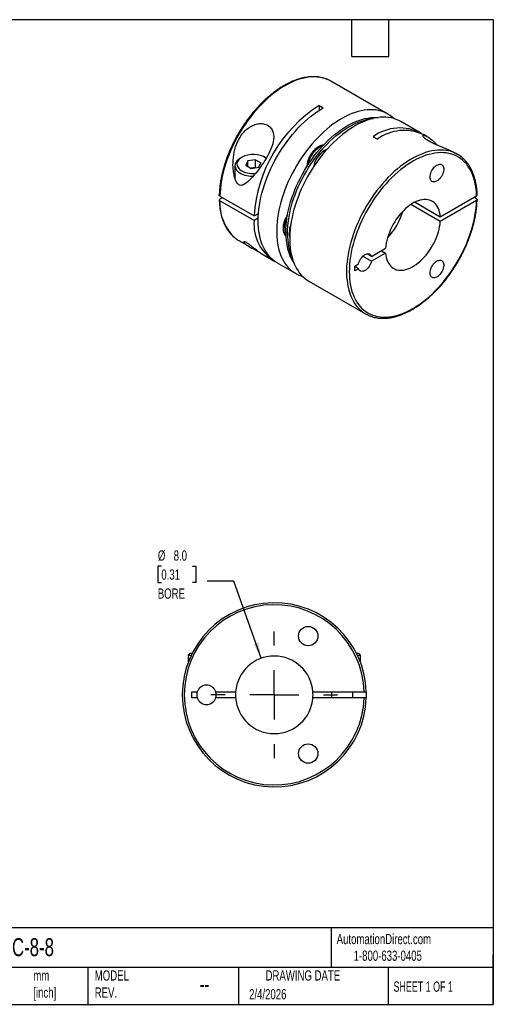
# Model space of a CAD drawing. Header units: millimetres. Extents: x 3 to 137, y 3 to 105.
# Tile 2 of 2: x 88 to 137, y 3 to 105. Entities that reach past the tile are written whole.
import ezdxf

# ---------------------------------------------------------------- set-up
doc = ezdxf.new("R2010")
doc.units = ezdxf.units.MM
doc.header["$LTSCALE"] = 0.5
doc.linetypes.add('SLD-Center', pattern=[19.05, 15.24, -1.27, 1.27, -1.27])
doc.linetypes.add('SLD-Solid', pattern=[0])
doc.layers.add('CENTER', color=40, linetype='SLD-Center')
doc.layers.add('DIMENSIONS', color=140, linetype='SLD-Solid', lineweight=25)
doc.layers.add('TEXT', color=140, linetype='SLD-Solid', lineweight=25)
doc.styles.add('SLDTEXTSTYLE0', font='TXT', dxfattribs={"width": 0.7})
doc.styles.add('SLDTEXTSTYLE1', font='TXT', dxfattribs={"width": 0.65})
doc.dimstyles.new('SLDDIMSTYLE2', dxfattribs={"dimtxt": 1.079004, "dimasz": 1.651, "dimexe": 0, "dimexo": 0.0625, "dimgap": 0.269751, "dimtad": 0, "dimtih": 1, "dimtoh": 1, "dimdec": 1, "dimrnd": 1e-09, "dimzin": 4, "dimdsep": 46, "dimtxsty": 'SLDTEXTSTYLE0', "dimsah": 1, "dimcen": 0, "dimadec": 0, "dimazin": 1, "dimtfac": 1, "dimtdec": 1, "dimtofl": 0, "dimtmove": 0, "dimatfit": 3, "dimfxl": 0, "dimfrac": 2, "dimtolj": 1, "dimtzin": 12, "dimarcsym": 0})

# ---------------------------------------------------------------- blocks, each defined once
blk = doc.blocks.new('_D_2')
at = {"layer": 'DIMENSIONS'}
for p, q in [((102.25, 48.4), (101.89, 48.4)), ((101.89, 48.4), (101.89, 46.69)), ((105.46, 48.4), (105.82, 48.4)), ((105.82, 48.4), (105.82, 46.69)), ((109.75, 46.83), (106.98, 46.83)), ((112.57, 38.88), (109.75, 46.83)), ((101.89, 46.69), (102.25, 46.69)), ((105.82, 46.69), (105.46, 46.69))]:
    blk.add_line(p, q, dxfattribs=at)
blk.add_solid([(112.57, 38.88), (112.26, 40.52), (111.78, 40.35)], dxfattribs=at)
at = {"layer": 'DIMENSIONS', "char_height": 1.058, "attachment_point": 1, "style": 'SLDTEXTSTYLE0'}
for s, insert in [('%%c', (101.89, 50.01)), ('8.0', (103.52, 50.01)), ('0.31', (102.25, 48.05)), ('BORE', (101.88, 46.09))]:
    blk.add_mtext(s, dxfattribs=dict(at, insert=insert))
blk = doc.blocks.new('SW_CENTERMARKSYMBOL_0')
at = {"layer": 'CENTER', "color": 0}
for p, q in [((0, 5.08), (0, 6.54)), ((0, 0), (0, 2.54)), ((-5.08, 0), (-6.54, 0)), ((0, 0), (-2.54, 0)), ((0, 0), (0, -2.54)), ((0, 0), (2.54, 0)), ((5.08, 0), (6.54, 0)), ((0, -5.08), (0, -6.54))]:
    blk.add_line(p, q, dxfattribs=at)

msp = doc.modelspace()

# ---------------------------------------------------------------- linework, layer by layer
for p, q in [((125.62, 95.04), (119.75, 98.43)), ((118.54, 95.92), (118.96, 95.67)), ((118.54, 95.92), (118.54, 95.41)), ((128.87, 93.17), (126.96, 94.27)), ((124.12, 92.69), (124.55, 92.45)), ((129.67, 92.71), (129.3, 92.92)), ((110.55, 90.57), (110.41, 90.49)), ((113.09, 90.49), (112.95, 90.57)), ((132.83, 90.88), (132.6, 91.01)), ((109.85, 89.71), (109.85, 88.39)), ((111.18, 90.21), (110.97, 89.76)), ((110.97, 89.76), (111.54, 89.43)), ((111.96, 90.33), (111.18, 90.21)), ((111.18, 89.64), (111.18, 90.21)), ((111.96, 89.51), (111.51, 89.44)), ((111.54, 89.43), (112.32, 89.55)), ((111.96, 90.33), (112.53, 90)), ((111.96, 89.51), (111.96, 90.33)), ((111.99, 89.5), (111.96, 89.51)), ((112.32, 89.55), (112.53, 90)), ((108.29, 86.57), (111.82, 84.53)), ((108.57, 86.41), (108.29, 86.25)), ((131.05, 84.44), (134.8, 86.61)), ((134.8, 86.28), (134.51, 86.45)), ((111.82, 84.04), (108.29, 86.08)), ((131.05, 83.95), (128.01, 85.7)), ((128.44, 85.95), (131.05, 84.44)), ((134.8, 86.12), (131.05, 83.95)), ((111.82, 84.53), (112.27, 84.79)), ((112.25, 84.29), (111.82, 84.04)), ((110.25, 81.98), (111.28, 81.39)), ((112.62, 80.61), (113.79, 79.93)), ((123.06, 80.37), (123.95, 79.86)), ((123.95, 80.35), (123.49, 80.61)), ((123.95, 80.35), (125.4, 81.19)), ((125.4, 80.7), (123.95, 79.86)), ((124.98, 80.94), (125.4, 80.7)), ((114.21, 79.69), (116.12, 78.59)), ((122.21, 79.35), (122.6, 79.57)), ((122.21, 78.86), (122.21, 79.35)), ((122.6, 79.08), (122.21, 79.3)), ((122.6, 79.08), (122.21, 78.86)), ((117.46, 77.81), (123.33, 74.42)), ((105.21, 39.41), (105.01, 39.21)), ((105.01, 39.21), (105.01, 38.43)), ((105.01, 39.21), (105.34, 39.21)), ((105.21, 39.41), (105.44, 39.41)), ((122.38, 39.41), (122.61, 39.41)), ((122.48, 39.21), (122.81, 39.21)), ((122.81, 39.21), (122.61, 39.41)), ((122.81, 38.43), (122.81, 39.21)), ((105.41, 35.41), (105.96, 35.41)), ((105.41, 34.81), (105.41, 35.41)), ((105.96, 34.81), (105.41, 34.81)), ((107.86, 35.41), (109.92, 35.41)), ((109.92, 34.81), (107.86, 34.81)), ((117.9, 35.41), (123.2, 35.41)), ((123.2, 34.81), (117.9, 34.81)), ((119.81, 35.41), (119.81, 34.81)), ((122.01, 34.81), (122.01, 35.41))]:
    msp.add_line(p, q)
at = {"flags": 128}
for points in [[(119.36, 98.62), (119.15, 98.7), (118.88, 98.78), (118.61, 98.83), (118.33, 98.86), (118.04, 98.88), (117.74, 98.87), (117.44, 98.84), (117.13, 98.79), (116.81, 98.72), (116.49, 98.63), (116.17, 98.52), (115.85, 98.39), (115.52, 98.24), (115.19, 98.07), (114.86, 97.88), (114.53, 97.67), (114.21, 97.45), (113.88, 97.2), (113.56, 96.94), (113.24, 96.67), (112.92, 96.38), (112.61, 96.07), (112.31, 95.75), (112.01, 95.42), (111.72, 95.08), (111.44, 94.72), (111.16, 94.35), (110.9, 93.97), (110.64, 93.59), (110.4, 93.19), (110.16, 92.79), (109.94, 92.38), (109.73, 91.97), (109.53, 91.55), (109.35, 91.13), (109.18, 90.7), (109.02, 90.28), (108.88, 89.86), (108.75, 89.43), (108.64, 89.01), (108.54, 88.59), (108.46, 88.17), (108.39, 87.76), (108.34, 87.36), (108.31, 86.96), (108.29, 86.57)], [(114.21, 79.69), (114.21, 79.69), (113.98, 79.83), (113.77, 80), (113.57, 80.18), (113.38, 80.38), (113.2, 80.6), (113.04, 80.84), (112.89, 81.1), (112.76, 81.37), (112.64, 81.65), (112.53, 81.95), (112.45, 82.27), (112.37, 82.6), (112.32, 82.94), (112.28, 83.3), (112.25, 83.66), (112.24, 84.04), (112.25, 84.42), (112.28, 84.82), (112.32, 85.22), (112.37, 85.63), (112.45, 86.04), (112.53, 86.46), (112.64, 86.88), (112.76, 87.3), (112.89, 87.73), (113.04, 88.15), (113.2, 88.58), (113.38, 89), (113.57, 89.42), (113.77, 89.84), (113.98, 90.25), (114.21, 90.66), (114.45, 91.06), (114.7, 91.45), (114.96, 91.84), (115.23, 92.21), (115.51, 92.58), (115.8, 92.93), (116.09, 93.27), (116.39, 93.6), (116.7, 93.91), (117.01, 94.21), (117.33, 94.5), (117.65, 94.77), (117.98, 95.02), (118.3, 95.26), (118.63, 95.47), (118.96, 95.67)], [(126.24, 94.57), (126.09, 94.72), (125.87, 94.88), (125.65, 95.03), (125.41, 95.15), (125.17, 95.26), (124.91, 95.34), (124.65, 95.41), (124.37, 95.46), (124.09, 95.48), (123.8, 95.49), (123.5, 95.47), (123.19, 95.43), (122.88, 95.38), (122.57, 95.3), (122.25, 95.2), (121.93, 95.09), (121.61, 94.95), (121.28, 94.79), (120.95, 94.62), (120.63, 94.43), (120.3, 94.21), (119.97, 93.99), (119.65, 93.74), (119.33, 93.48), (119.01, 93.2), (118.7, 92.9), (118.39, 92.6), (118.09, 92.28), (117.8, 91.94), (117.51, 91.59), (117.23, 91.24), (116.96, 90.87), (116.7, 90.49), (116.45, 90.1), (116.21, 89.71), (115.98, 89.31), (115.76, 88.9), (115.55, 88.49), (115.36, 88.07), (115.18, 87.65), (115.01, 87.23), (114.86, 86.81), (114.72, 86.39), (114.6, 85.96), (114.49, 85.55), (114.39, 85.13), (114.31, 84.72), (114.25, 84.31), (114.2, 83.91), (114.17, 83.51), (114.16, 83.13), (114.16, 82.75), (114.17, 82.38), (114.2, 82.02), (114.25, 81.68), (114.31, 81.34), (114.39, 81.02), (114.49, 80.72), (114.6, 80.42), (114.72, 80.14), (114.86, 79.88), (115.01, 79.64), (115.18, 79.41), (115.36, 79.2), (115.55, 79), (115.76, 78.83), (115.98, 78.68), (116.21, 78.54), (116.45, 78.42), (116.7, 78.33), (116.84, 78.28)], [(115.09, 82.8), (115.1, 83.18), (115.12, 83.56), (115.16, 83.95), (115.22, 84.35), (115.29, 84.75), (115.38, 85.15), (115.48, 85.56), (115.6, 85.97), (115.73, 86.39), (115.88, 86.8), (116.04, 87.21), (116.21, 87.62), (116.4, 88.03), (116.6, 88.43), (116.82, 88.83), (117.04, 89.22), (117.28, 89.61), (117.52, 89.99), (117.78, 90.36), (118.04, 90.71), (118.32, 91.06), (118.6, 91.4), (118.89, 91.72), (119.19, 92.04), (119.49, 92.33), (119.79, 92.61), (120.1, 92.88), (120.42, 93.13), (120.74, 93.37), (121.05, 93.58), (121.37, 93.78), (121.69, 93.96), (122.01, 94.12), (122.33, 94.26), (122.65, 94.39), (122.96, 94.49), (123.27, 94.57), (123.57, 94.63), (123.87, 94.67), (124.16, 94.69), (124.45, 94.69), (124.67, 94.68)], [(115.27, 82.7), (115.28, 83.08), (115.3, 83.46), (115.34, 83.85), (115.4, 84.24), (115.47, 84.65), (115.55, 85.05), (115.66, 85.46), (115.77, 85.87), (115.91, 86.28), (116.05, 86.7), (116.22, 87.11), (116.39, 87.52), (116.58, 87.93), (116.78, 88.33), (116.99, 88.73), (117.22, 89.12), (117.45, 89.51), (117.7, 89.88), (117.96, 90.25), (118.22, 90.61), (118.5, 90.96), (118.78, 91.3), (119.07, 91.62), (119.36, 91.93), (119.66, 92.23), (119.97, 92.51), (120.28, 92.78), (120.6, 93.03), (120.91, 93.26), (121.23, 93.48), (121.55, 93.68), (121.87, 93.86), (122.19, 94.02), (122.51, 94.16), (122.82, 94.28), (123.14, 94.39), (123.44, 94.47), (123.75, 94.53), (124.05, 94.57), (124.11, 94.58)], [(126.96, 94.27), (126.76, 94.38), (126.51, 94.48), (126.25, 94.57), (125.99, 94.64), (125.71, 94.68), (125.43, 94.71), (125.14, 94.71), (124.84, 94.7), (124.54, 94.66), (124.23, 94.6), (123.91, 94.53), (123.59, 94.43), (123.27, 94.31), (122.95, 94.17), (122.62, 94.02), (122.3, 93.84), (121.97, 93.65), (121.64, 93.44), (121.32, 93.21), (120.99, 92.96), (120.67, 92.7), (120.36, 92.42), (120.05, 92.13), (119.74, 91.82), (119.44, 91.5), (119.14, 91.17), (118.86, 90.82), (118.58, 90.46), (118.31, 90.09), (118.04, 89.71), (117.79, 89.33), (117.55, 88.93), (117.32, 88.53), (117.1, 88.12), (116.9, 87.71), (116.7, 87.3), (116.52, 86.88), (116.36, 86.45), (116.2, 86.03), (116.06, 85.61), (115.94, 85.19), (115.83, 84.77), (115.74, 84.35), (115.66, 83.94), (115.59, 83.53), (115.55, 83.13), (115.51, 82.74), (115.5, 82.35), (115.5, 81.97), (115.51, 81.61), (115.55, 81.25), (115.59, 80.9), (115.66, 80.57), (115.74, 80.25), (115.83, 79.94), (115.94, 79.65), (116.06, 79.37), (116.2, 79.11), (116.36, 78.86), (116.52, 78.63), (116.7, 78.42), (116.9, 78.23), (117.1, 78.06), (117.32, 77.9), (117.46, 77.81)], [(110.41, 90.49), (110.27, 90.4), (110.14, 90.3), (110.04, 90.2), (109.96, 90.08), (109.9, 89.97), (109.86, 89.85), (109.85, 89.73), (109.86, 89.61), (109.89, 89.49), (109.94, 89.37), (110.02, 89.26), (110.12, 89.15), (110.23, 89.05), (110.37, 88.96), (110.52, 88.88), (110.69, 88.8), (110.87, 88.74), (111.06, 88.69), (111.26, 88.65), (111.46, 88.63), (111.67, 88.62), (111.73, 88.62)], [(110.55, 90.57), (110.42, 90.49), (110.3, 90.39), (110.21, 90.29), (110.14, 90.19), (110.08, 90.08), (110.06, 89.96), (110.05, 89.85), (110.07, 89.74), (110.11, 89.62), (110.17, 89.52), (110.25, 89.41), (110.36, 89.31), (110.48, 89.23), (110.62, 89.14), (110.77, 89.07), (110.94, 89.01), (111.12, 88.97), (111.31, 88.93), (111.5, 88.91), (111.7, 88.9), (111.9, 88.9), (111.97, 88.9)], [(132.46, 91.06), (132.44, 91.07), (132.19, 91.16), (131.92, 91.23), (131.65, 91.28), (131.37, 91.31), (131.08, 91.32), (130.78, 91.31), (130.47, 91.28), (130.16, 91.23), (129.85, 91.16), (129.53, 91.06), (129.21, 90.95), (128.88, 90.81), (128.55, 90.66), (128.22, 90.49), (127.9, 90.3), (127.57, 90.09), (127.24, 89.86), (126.91, 89.62), (126.59, 89.35), (126.27, 89.08), (125.96, 88.78), (125.65, 88.48), (125.35, 88.15), (125.05, 87.82), (124.76, 87.47), (124.48, 87.11), (124.2, 86.74), (123.94, 86.37), (123.69, 85.98), (123.44, 85.58), (123.21, 85.18), (122.99, 84.77), (122.78, 84.35), (122.59, 83.94), (122.4, 83.51), (122.23, 83.09), (122.08, 82.67), (121.94, 82.24), (121.81, 81.82), (121.7, 81.4), (121.61, 80.98), (121.53, 80.56), (121.46, 80.15), (121.42, 79.75), (121.38, 79.35), (121.37, 78.96), (121.37, 78.58), (121.38, 78.21), (121.42, 77.86), (121.46, 77.51), (121.53, 77.17), (121.61, 76.85), (121.7, 76.54), (121.81, 76.25), (121.94, 75.97), (122.08, 75.71), (122.23, 75.46), (122.4, 75.23), (122.59, 75.02), (122.78, 74.83), (122.99, 74.65), (122.99, 74.65)], [(134.8, 86.61), (134.78, 86.97), (134.74, 87.33), (134.69, 87.67), (134.63, 88), (134.55, 88.31), (134.45, 88.61), (134.34, 88.9), (134.21, 89.17), (134.07, 89.43), (133.91, 89.66), (133.74, 89.89), (133.56, 90.09), (133.36, 90.28), (133.15, 90.44), (132.93, 90.59), (132.7, 90.72), (132.46, 90.82), (132.21, 90.91), (131.94, 90.98), (131.67, 91.03), (131.39, 91.05), (131.1, 91.06), (130.81, 91.04), (130.5, 91.01), (130.2, 90.95), (129.89, 90.88), (129.57, 90.78), (129.25, 90.66), (128.93, 90.53), (128.61, 90.37), (128.28, 90.2), (127.96, 90), (127.63, 89.79), (127.31, 89.56), (126.99, 89.32), (126.67, 89.05), (126.36, 88.78), (126.05, 88.48), (125.75, 88.17), (125.45, 87.85), (125.16, 87.52), (124.88, 87.17), (124.6, 86.81), (124.33, 86.45), (124.08, 86.07), (123.83, 85.68), (123.59, 85.29), (123.37, 84.89), (123.16, 84.48), (122.96, 84.07), (122.77, 83.66), (122.59, 83.24), (122.43, 82.82), (122.29, 82.41), (122.15, 81.99), (122.04, 81.57), (121.93, 81.15), (121.85, 80.74), (121.78, 80.34), (121.72, 79.94), (121.68, 79.54), (121.66, 79.15), (121.65, 78.77), (121.66, 78.4), (121.68, 78.04), (121.72, 77.69), (121.78, 77.36), (121.85, 77.03), (121.93, 76.72), (122.04, 76.43), (122.15, 76.14), (122.29, 75.88), (122.43, 75.63), (122.59, 75.4), (122.77, 75.18), (122.96, 74.98), (123.16, 74.81), (123.37, 74.65), (123.59, 74.5), (123.83, 74.38), (124.08, 74.28), (124.33, 74.2), (124.6, 74.14), (124.88, 74.1), (125.16, 74.08), (125.45, 74.08), (125.75, 74.11), (126.05, 74.15), (126.36, 74.21), (126.67, 74.29), (126.99, 74.4), (127.31, 74.52), (127.63, 74.67), (127.96, 74.83), (128.28, 75.01), (128.61, 75.21), (128.93, 75.43), (129.25, 75.66), (129.57, 75.91), (129.89, 76.18), (130.2, 76.46), (130.5, 76.76), (130.81, 77.08), (131.1, 77.4), (131.39, 77.74), (131.67, 78.09), (131.94, 78.45), (132.21, 78.82), (132.46, 79.2), (132.7, 79.59), (132.93, 79.99), (133.15, 80.39), (133.36, 80.8), (133.56, 81.21), (133.74, 81.62), (133.91, 82.04), (134.07, 82.46), (134.21, 82.88), (134.34, 83.3), (134.45, 83.71), (134.55, 84.13), (134.63, 84.54), (134.69, 84.94), (134.74, 85.34), (134.78, 85.73), (134.8, 86.12)], [(129.99, 88.54), (130, 88.67), (130.03, 88.81), (130.07, 88.95), (130.12, 89.08), (130.19, 89.22), (130.27, 89.35), (130.36, 89.47), (130.46, 89.58), (130.56, 89.67), (130.67, 89.75), (130.78, 89.81), (130.89, 89.84), (130.99, 89.86), (131.08, 89.86), (131.17, 89.83), (131.25, 89.78), (131.31, 89.72), (131.36, 89.63), (131.39, 89.53), (131.4, 89.42), (131.4, 89.29), (131.39, 89.16), (131.36, 89.02), (131.31, 88.88), (131.25, 88.74), (131.17, 88.61), (131.08, 88.49), (130.99, 88.37), (130.89, 88.27), (130.78, 88.18), (130.67, 88.12), (130.56, 88.07), (130.46, 88.04), (130.36, 88.04), (130.27, 88.05), (130.19, 88.09), (130.12, 88.15), (130.07, 88.22), (130.03, 88.31), (130, 88.42), (129.99, 88.54)], [(109.78, 88.59), (109.79, 88.6), (109.85, 88.68)], [(131.05, 84.44), (131.02, 84.68), (130.98, 84.9), (130.92, 85.11), (130.85, 85.3), (130.76, 85.48), (130.66, 85.64), (130.54, 85.78), (130.41, 85.91), (130.26, 86.01), (130.11, 86.09), (129.94, 86.16), (129.76, 86.2), (129.58, 86.22), (129.38, 86.22), (129.18, 86.2), (128.97, 86.15), (128.76, 86.09), (128.55, 86), (128.33, 85.9), (128.12, 85.77), (127.9, 85.63), (127.69, 85.47), (127.47, 85.29), (127.27, 85.09), (127.07, 84.88), (126.87, 84.66), (126.69, 84.42), (126.51, 84.18), (126.34, 83.92), (126.19, 83.66), (126.04, 83.39), (125.91, 83.11), (125.79, 82.83), (125.69, 82.55), (125.6, 82.27), (125.53, 81.99), (125.47, 81.72), (125.43, 81.45), (125.4, 81.19)], [(125.4, 80.7), (125.43, 80.46), (125.47, 80.24), (125.53, 80.03), (125.6, 79.84), (125.69, 79.66), (125.79, 79.5), (125.91, 79.36), (126.04, 79.23), (126.19, 79.13), (126.34, 79.05), (126.51, 78.98), (126.69, 78.94), (126.87, 78.92), (127.07, 78.92), (127.27, 78.94), (127.47, 78.99), (127.69, 79.05), (127.9, 79.14), (128.12, 79.24), (128.33, 79.37), (128.55, 79.51), (128.76, 79.67), (128.97, 79.85), (129.18, 80.05), (129.38, 80.26), (129.58, 80.48), (129.76, 80.72), (129.94, 80.96), (130.11, 81.22), (130.26, 81.48), (130.41, 81.75), (130.54, 82.03), (130.66, 82.31), (130.76, 82.59), (130.85, 82.87), (130.92, 83.15), (130.98, 83.42), (131.02, 83.69), (131.05, 83.95)], [(122.6, 79.57), (122.64, 79.71), (122.7, 79.86), (122.77, 80), (122.86, 80.13), (122.95, 80.25), (123.05, 80.36), (123.16, 80.45), (123.27, 80.53), (123.39, 80.58), (123.5, 80.62), (123.6, 80.63), (123.69, 80.61), (123.78, 80.58), (123.85, 80.52), (123.91, 80.44), (123.95, 80.35)], [(123.95, 79.86), (123.91, 79.71), (123.85, 79.57), (123.78, 79.43), (123.69, 79.3), (123.6, 79.17), (123.5, 79.06), (123.39, 78.97), (123.27, 78.9), (123.16, 78.84), (123.05, 78.81), (122.95, 78.8), (122.86, 78.81), (122.77, 78.85), (122.7, 78.91), (122.64, 78.98), (122.6, 79.08)], [(129.99, 78.64), (130, 78.77), (130.03, 78.91), (130.07, 79.05), (130.12, 79.18), (130.19, 79.32), (130.27, 79.45), (130.36, 79.57), (130.46, 79.68), (130.56, 79.77), (130.67, 79.85), (130.78, 79.91), (130.89, 79.94), (130.99, 79.96), (131.08, 79.96), (131.17, 79.93), (131.25, 79.88), (131.31, 79.82), (131.36, 79.73), (131.39, 79.63), (131.4, 79.52), (131.4, 79.39), (131.39, 79.26), (131.36, 79.12), (131.31, 78.98), (131.25, 78.84), (131.17, 78.71), (131.08, 78.59), (130.99, 78.47), (130.89, 78.37), (130.78, 78.28), (130.67, 78.22), (130.56, 78.17), (130.46, 78.14), (130.36, 78.14), (130.27, 78.15), (130.19, 78.19), (130.12, 78.25), (130.07, 78.32), (130.03, 78.41), (130, 78.52), (129.99, 78.64)], [(123.4, 35.41), (123.41, 35.11), (123.4, 34.81)]]:
    msp.add_lwpolyline(points, dxfattribs=at)
for centre in [(117.41, 41.17), (117.41, 29.05)]:
    msp.add_circle(centre, 1)
for centre, radius, start, end in [((118.16, 95.67), 3.19, 60.0157, 67.9275), ((126.44, 83.59), 14.64, 122.6467, 176.3084), ((126.87, 88.97), 4.63, 61.4458, 126.3938), ((127.33, 88.58), 4.77, 65.6295, 125.681), ((119.88, 89.46), 2.51, 111.862, 172.2662), ((111.74, 88.32), 2.55, 58.3318, 117.9078), ((120.49, 89.11), 2.57, 115.7103, 169.2576), ((131.24, 88.13), 3.18, 52.0854, 67.4688), ((113.2, 85.86), 4.92, 177.3632, 227.662), ((120.75, 86.89), 6.7, 316.4015, 343.6039), ((116.32, 83.69), 4.51, 175.5636, 239.0992), ((117.42, 83.03), 2.53, 151.4484, 177.9266), ((117.75, 82.76), 2.3, 158.5157, 178.7672), ((115.9, 83.06), 1, 176.5531, 217.1822), ((120.63, 82.59), 5.54, 177.7339, 212.6272), ((121.39, 82.56), 6.12, 178.6983, 203.4292), ((116.72, 82.79), 1.28, 179.1985, 197.1031), ((111.85, 84.74), 3.19, 232.09, 239.9909), ((124.92, 77.18), 3.18, 232.5808, 247.9328), ((113.91, 35.11), 9.5, 1.8096, 358.1904), ((113.91, 35.11), 9.3, 1.8486, 358.1514), ((113.91, 35.11), 4, 4.3012, 175.6988), ((106.91, 35.11), 1, 17.4576, 162.5424), ((106.91, 35.11), 1, 162.5424, 197.4576), ((106.91, 35.11), 1, 197.4576, 342.5424), ((106.91, 35.11), 1, 342.5424, 17.4576), ((113.91, 35.11), 4, 175.6988, 184.3012), ((113.91, 35.11), 4, 184.3012, 355.6988), ((113.91, 35.11), 4, 355.6988, 4.3012)]:
    msp.add_arc(centre, radius, start, end)
for points, knots in [([(119.34, 98.63), (119.3, 98.65), (119.18, 98.7), (118.97, 98.76), (118.71, 98.82), (118.44, 98.87), (118.17, 98.89), (117.89, 98.9), (117.6, 98.88), (117.31, 98.85), (117.01, 98.8), (116.71, 98.73), (116.4, 98.64), (116.1, 98.54), (115.79, 98.42), (115.47, 98.27), (115.16, 98.12), (114.85, 97.94), (114.53, 97.75), (114.22, 97.54), (113.91, 97.32), (113.6, 97.08), (113.3, 96.83), (113, 96.56), (112.7, 96.28), (112.41, 95.98), (112.13, 95.68), (111.85, 95.36), (111.57, 95.03), (111.31, 94.69), (111.05, 94.34), (110.8, 93.99), (110.56, 93.62), (110.33, 93.25), (110.11, 92.87), (109.9, 92.49), (109.7, 92.1), (109.51, 91.7), (109.33, 91.31), (109.17, 90.91), (109.01, 90.51), (108.87, 90.11), (108.75, 89.71), (108.63, 89.31), (108.53, 88.91), (108.45, 88.51), (108.37, 88.12), (108.31, 87.73), (108.27, 87.35), (108.24, 86.99), (108.23, 86.76), (108.23, 86.65)], [0, 0, 0, 0, 0.01033, 0.030637, 0.050974, 0.071352, 0.09178, 0.112259, 0.132791, 0.153372, 0.173995, 0.194655, 0.215344, 0.236056, 0.256784, 0.277522, 0.298267, 0.319015, 0.339763, 0.360508, 0.38125, 0.401987, 0.42272, 0.443447, 0.46417, 0.484888, 0.505602, 0.526312, 0.547018, 0.567721, 0.588422, 0.60912, 0.629817, 0.650513, 0.671209, 0.691904, 0.7126, 0.733297, 0.753996, 0.774697, 0.7954, 0.816107, 0.836817, 0.857531, 0.878251, 0.898975, 0.919705, 0.94044, 0.961182, 0.981929, 1, 1, 1, 1]), ([(110.26, 87.74), (110.4, 87.66), (110.54, 87.67), (110.79, 87.76), (110.91, 87.84), (111.26, 88.11), (111.47, 88.33), (111.9, 88.81), (112.11, 89.08), (112.53, 89.63), (112.74, 89.93), (113.12, 90.54), (113.31, 90.87), (113.61, 91.53), (113.74, 91.88), (113.84, 92.39), (113.85, 92.56), (113.85, 92.89), (113.82, 93.05), (113.73, 93.34), (113.66, 93.47), (113.47, 93.7), (113.36, 93.8), (113.1, 93.95), (112.95, 94), (112.63, 94.06), (112.46, 94.06), (112.12, 94.02), (111.95, 93.97), (111.62, 93.84), (111.46, 93.76), (111.01, 93.45), (110.74, 93.18), (110.31, 92.59), (110.14, 92.25), (109.88, 91.57), (109.79, 91.21), (109.67, 90.48), (109.64, 90.11), (109.65, 89.56), (109.66, 89.38), (109.71, 89.02), (109.74, 88.83), (109.82, 88.47), (109.87, 88.3), (109.99, 88.05), (110.03, 87.97), (110.14, 87.83), (110.2, 87.77), (110.26, 87.74)], [0, 0, 0, 0, 0.03125, 0.03125, 0.0625, 0.0625, 0.125, 0.125, 0.1875, 0.1875, 0.25, 0.25, 0.3125, 0.3125, 0.375, 0.375, 0.40625, 0.40625, 0.4375, 0.4375, 0.46875, 0.46875, 0.5, 0.5, 0.53125, 0.53125, 0.5625, 0.5625, 0.59375, 0.59375, 0.625, 0.625, 0.6875, 0.6875, 0.75, 0.75, 0.8125, 0.8125, 0.875, 0.875, 0.90625, 0.90625, 0.9375, 0.9375, 0.96875, 0.96875, 0.984375, 0.984375, 1, 1, 1, 1]), ([(129.85, 92.59), (129.8, 92.62), (129.69, 92.69), (129.53, 92.78), (129.41, 92.83), (129.32, 92.85), (129.27, 92.85), (129.23, 92.83), (129.23, 92.78), (129.28, 92.71), (129.36, 92.62), (129.49, 92.51), (129.65, 92.4), (129.86, 92.27), (130.11, 92.14), (130.39, 92), (130.7, 91.86), (131.03, 91.72), (131.36, 91.58), (131.69, 91.45), (131.98, 91.32), (132.2, 91.22), (132.41, 91.12), (132.53, 91.05), (132.6, 91.01)], [0, 0, 0, 0, 0.046366, 0.093097, 0.158273, 0.191744, 0.225209, 0.271154, 0.318059, 0.360437, 0.403831, 0.445154, 0.487603, 0.530358, 0.574447, 0.621317, 0.669864, 0.716681, 0.764857, 0.819935, 0.87657, 0.911699, 0.946835, 1, 1, 1, 1]), ([(130.72, 91.85), (130.71, 91.86), (130.63, 91.94), (130.48, 92.09), (130.26, 92.28), (130.05, 92.45), (129.92, 92.54), (129.85, 92.59)], [0, 0, 0, 0, 0.025419, 0.266139, 0.506828, 0.753446, 1, 1, 1, 1]), ([(119, 91.83), (118.98, 91.83), (118.92, 91.83), (118.8, 91.81), (118.66, 91.76), (118.52, 91.7), (118.38, 91.61), (118.24, 91.52), (118.11, 91.4), (117.98, 91.27), (117.86, 91.13), (117.75, 90.98), (117.65, 90.83), (117.56, 90.66), (117.48, 90.49), (117.41, 90.32), (117.35, 90.14), (117.31, 89.97), (117.29, 89.79), (117.28, 89.68), (117.28, 89.62)], [0, 0, 0, 0, 0.0216493, 0.0757079, 0.1312985, 0.1881617, 0.2458427, 0.3038839, 0.3618968, 0.4197504, 0.4774205, 0.5349381, 0.5923615, 0.6497616, 0.707209, 0.7647638, 0.8225066, 0.8805147, 0.9388527, 1, 1, 1, 1]), ([(134.86, 86.69), (134.85, 86.75), (134.85, 86.93), (134.83, 87.23), (134.79, 87.56), (134.73, 87.89), (134.66, 88.21), (134.58, 88.51), (134.48, 88.8), (134.37, 89.08), (134.25, 89.35), (134.11, 89.6), (133.96, 89.83), (133.79, 90.05), (133.62, 90.26), (133.43, 90.44), (133.29, 90.56), (133.22, 90.62), (133.21, 90.62)], [0, 0, 0, 0, 0.036315, 0.105192, 0.17408, 0.242957, 0.311811, 0.380625, 0.44938, 0.518053, 0.586619, 0.655054, 0.723335, 0.791444, 0.859371, 0.92712, 0.994705, 1, 1, 1, 1]), ([(108.29, 86.57), (108.27, 86.58), (108.25, 86.6), (108.23, 86.63), (108.23, 86.65), (108.23, 86.66)], [0, 0, 0, 0, 0.421109, 0.842216, 1, 1, 1, 1]), ([(134.8, 86.61), (134.81, 86.62), (134.84, 86.64), (134.86, 86.67), (134.85, 86.69), (134.85, 86.69)], [0, 0, 0, 0, 0.421108, 0.84222, 1, 1, 1, 1]), ([(108.29, 86.25), (108.25, 86.22), (108.23, 86.19), (108.23, 86.13), (108.25, 86.1), (108.29, 86.08)], [0, 0, 0, 0, 0.5, 0.5, 1, 1, 1, 1]), ([(108.23, 86.16), (108.23, 86.1), (108.24, 85.92), (108.26, 85.63), (108.3, 85.29), (108.35, 84.96), (108.42, 84.65), (108.5, 84.34), (108.6, 84.05), (108.71, 83.77), (108.84, 83.51), (108.98, 83.26), (109.13, 83.02), (109.29, 82.8), (109.47, 82.6), (109.66, 82.41), (109.79, 82.29), (109.87, 82.24), (109.87, 82.23)], [0, 0, 0, 0, 0.036315, 0.105192, 0.17408, 0.242957, 0.311811, 0.380625, 0.44938, 0.518053, 0.586619, 0.655054, 0.723335, 0.791444, 0.859371, 0.92712, 0.994705, 1, 1, 1, 1]), ([(123.75, 74.23), (123.79, 74.21), (123.91, 74.16), (124.12, 74.09), (124.38, 74.03), (124.64, 73.99), (124.92, 73.96), (125.2, 73.96), (125.48, 73.97), (125.78, 74), (126.07, 74.05), (126.38, 74.12), (126.68, 74.21), (126.99, 74.32), (127.3, 74.44), (127.61, 74.58), (127.93, 74.74), (128.24, 74.91), (128.55, 75.11), (128.86, 75.31), (129.17, 75.54), (129.48, 75.78), (129.78, 76.03), (130.09, 76.3), (130.38, 76.58), (130.67, 76.87), (130.96, 77.18), (131.24, 77.5), (131.51, 77.82), (131.78, 78.16), (132.03, 78.51), (132.28, 78.87), (132.52, 79.23), (132.76, 79.61), (132.98, 79.98), (133.19, 80.37), (133.39, 80.76), (133.58, 81.15), (133.75, 81.55), (133.92, 81.95), (134.07, 82.35), (134.21, 82.75), (134.34, 83.15), (134.45, 83.55), (134.55, 83.95), (134.64, 84.34), (134.71, 84.73), (134.77, 85.12), (134.81, 85.5), (134.84, 85.86), (134.85, 86.09), (134.86, 86.2)], [0, 0, 0, 0, 0.01033, 0.030637, 0.050974, 0.071353, 0.09178, 0.11226, 0.132792, 0.153372, 0.173995, 0.194655, 0.215345, 0.236056, 0.256784, 0.277523, 0.298268, 0.319016, 0.339763, 0.360508, 0.38125, 0.401987, 0.42272, 0.443448, 0.46417, 0.484889, 0.505602, 0.526312, 0.547018, 0.567721, 0.588422, 0.60912, 0.629817, 0.650513, 0.671209, 0.691904, 0.7126, 0.733298, 0.753996, 0.774697, 0.7954, 0.816107, 0.836817, 0.857531, 0.878251, 0.898975, 0.919705, 0.94044, 0.961182, 0.981929, 1, 1, 1, 1]), ([(134.8, 86.28), (134.83, 86.26), (134.86, 86.23), (134.86, 86.17), (134.83, 86.14), (134.8, 86.12)], [0, 0, 0, 0, 0.5, 0.5, 1, 1, 1, 1]), ([(115.27, 84.59), (115.23, 84.54), (115.17, 84.44), (115.08, 84.28), (115, 84.11), (114.93, 83.94), (114.88, 83.77), (114.84, 83.59), (114.81, 83.42), (114.81, 83.27), (114.81, 83.13), (114.83, 82.99), (114.86, 82.84), (114.91, 82.7), (114.98, 82.58), (115.05, 82.49), (115.09, 82.45), (115.11, 82.44)], [0, 0, 0, 0, 0.06568, 0.137569, 0.209517, 0.2816, 0.353918, 0.426568, 0.499631, 0.576213, 0.615929, 0.689753, 0.763505, 0.836268, 0.907265, 0.976017, 1, 1, 1, 1]), ([(111.04, 81.77), (111, 81.8), (110.93, 81.84), (110.86, 81.86), (110.81, 81.87), (110.78, 81.87), (110.75, 81.85), (110.75, 81.82), (110.78, 81.76), (110.85, 81.67), (110.97, 81.58), (111.13, 81.47), (111.31, 81.37), (111.49, 81.26), (111.66, 81.18), (111.82, 81.1), (111.98, 81.01), (112.12, 80.95), (112.19, 80.9), (112.2, 80.9)], [0, 0, 0, 0, 0.053924, 0.085764, 0.118465, 0.160988, 0.204357, 0.277877, 0.353101, 0.442547, 0.533885, 0.620942, 0.710243, 0.774333, 0.840062, 0.881584, 0.923877, 0.99773, 1, 1, 1, 1]), ([(112.62, 80.61), (112.61, 80.61), (112.57, 80.64), (112.46, 80.71), (112.3, 80.83), (112.11, 80.97), (111.9, 81.13), (111.71, 81.29), (111.53, 81.43), (111.4, 81.53), (111.29, 81.61), (111.17, 81.7), (111.09, 81.74), (111.04, 81.77)], [0, 0, 0, 0, 0.039729, 0.160244, 0.291046, 0.424708, 0.548633, 0.675494, 0.749728, 0.825588, 0.87338, 0.922364, 1, 1, 1, 1]), ([(123.2, 35.41), (123.26, 35.41), (123.31, 35.41), (123.38, 35.41), (123.4, 35.41), (123.4, 35.41)], [0, 0, 0, 0, 0.5, 0.5, 1, 1, 1, 1]), ([(123.4, 34.81), (123.4, 34.81), (123.38, 34.81), (123.31, 34.81), (123.26, 34.81), (123.2, 34.81)], [0, 0, 0, 0, 0.5, 0.5, 1, 1, 1, 1])]:
    msp.add_open_spline(points, degree=3, knots=knots)
at = {"layer": 'TEXT'}
for p, q in [((3.17, 104.78), (136.52, 104.78)), ((121.92, 100.97), (121.92, 104.78)), ((125.73, 100.97), (125.73, 104.78)), ((136.52, 104.78), (136.52, 3.17)), ((121.92, 100.97), (125.73, 100.97)), ((136.52, 11.06), (3.17, 11.06)), ((119.79, 11.06), (119.79, 6.98)), ((136.52, 3.17), (136.52, 8.26)), ((136.52, 6.98), (3.17, 6.98)), ((94.65, 6.98), (94.65, 3.17)), ((110.23, 6.98), (110.23, 3.17)), ((125.67, 6.98), (125.67, 3.17)), ((3.17, 3.17), (136.52, 3.17))]:
    msp.add_line(p, q, dxfattribs=at)

# ---------------------------------------------------------------- block references
at = {"layer": 'CENTER'}
msp.add_blockref('SW_CENTERMARKSYMBOL_0', (113.91, 35.11), dxfattribs=at)

# ---------------------------------------------------------------- texts
at = {"layer": 'TEXT'}
for s, insert, char_height, attachment_point, style in [('AutomationDirect.com', (120.35, 10.44), 1.0583, 1, 'SLDTEXTSTYLE0'), ('SADS-19C-8-8', (79.6, 10), 1.8521, 1, 'SLDTEXTSTYLE0'), ('1-800-633-0405', (122.1, 8.72), 1.0583, 1, 'SLDTEXTSTYLE0'), ('mm^J[inch]', (89.03, 6.68), 1.058, 1, 'SLDTEXTSTYLE0'), ('MODEL ^JREV.', (95.37, 6.68), 1.0583, 1, 'SLDTEXTSTYLE0'), ('DRAWING DATE', (116.86, 6.68), 1.0583, 2, 'SLDTEXTSTYLE0'), ('--', (106.21, 6.04), 1.587, 1, 'SLDTEXTSTYLE0'), ('SHEET 1 OF 1', (126.22, 5.53), 1.0583, 1, 'SLDTEXTSTYLE1'), ('2/4/2026', (111.31, 4.75), 1.058, 1, 'SLDTEXTSTYLE0')]:
    msp.add_mtext(s, dxfattribs=dict(at, insert=insert, char_height=char_height, attachment_point=attachment_point, style=style))

# ---------------------------------------------------------------- dimensions: what is measured, and where the dimension line sits
at = {"layer": 'DIMENSIONS'}
dim = msp.add_diameter_dim_2p(p1=(115.25, 31.34), p2=(112.57, 38.88), text='<>\\PBORE', dimstyle='SLDDIMSTYLE2', dxfattribs=at)
dim.commit()
dim.dimension.update_dxf_attribs({"geometry": '_D_2', "text_midpoint": (103.86, 47.39), "dimtype": 163})

doc.saveas('drawing.dxf')
